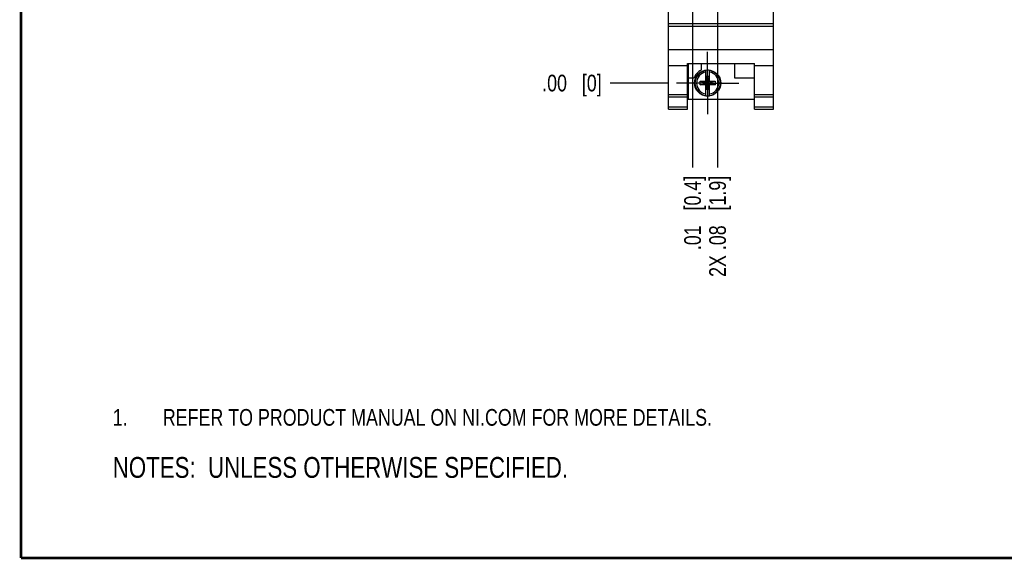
# Model space of a CAD drawing. Header units: inches. Extents: x 0.2 to 16.8, y 0.2 to 10.8.
# Tile 1 of 13: x 0.2 to 7.6, y 0.2 to 4.3. Entities that reach past the tile are written whole.
import ezdxf

# ---------------------------------------------------------------- set-up
doc = ezdxf.new("R2010")
doc.units = ezdxf.units.IN
doc.header["$LTSCALE"] = 0.935
doc.header["$MEASUREMENT"] = 0
doc.linetypes.add('CENTER', pattern=[0.6, 0.375, -0.075, 0.075, -0.075])
doc.layers.get('0').update_dxf_attribs({"linetype": 'CONTINUOUS'})
for name, color, linetype in [('DEFAULT_1', 7, 'CENTER'), ('DETAIL', 7, 'CONTINUOUS'), ('DIMENSIONS', 7, 'CONTINUOUS')]:
    doc.layers.add(name, color=color, linetype=linetype)
doc.styles.get("Standard").update_dxf_attribs({"font": 'txt', "width": 0.8})
doc.dimstyles.new('DIMSTYLE_1', dxfattribs={"dimtxt": 0.125, "dimasz": 0.18, "dimexe": 0.125, "dimexo": 0.0625, "dimgap": 0.09, "dimtad": 0, "dimtih": 1, "dimtoh": 1, "dimzin": 4, "dimdsep": 46, "dimtxsty": 'STANDARD', "dimblk": '_FILLED', "dimblk1": '_FILLED', "dimblk2": '_FILLED', "dimcen": 0.09, "dimadec": 0, "dimazin": 0, "dimtp": 0.001, "dimtm": 0.001, "dimtfac": 1, "dimtofl": 0, "dimtmove": 0, "dimatfit": 3, "dimldrblk": '_FILLED', "dimfxl": 1, "dimtolj": 1, "dimtzin": 4, "dimarcsym": 0})
doc.dimstyles.new('DIMSTYLE_2', dxfattribs={"dimtxt": 0.125, "dimasz": 0.18, "dimexe": 0.125, "dimexo": 0.0625, "dimgap": 0.09, "dimtad": 0, "dimtih": 1, "dimtoh": 1, "dimzin": 4, "dimdsep": 46, "dimtxsty": 'STANDARD', "dimblk": '_FILLED', "dimblk1": '_FILLED', "dimblk2": '_FILLED', "dimcen": 0.09, "dimadec": 0, "dimazin": 0, "dimtfac": 1, "dimtofl": 0, "dimtmove": 0, "dimatfit": 3, "dimldrblk": '_FILLED', "dimfxl": 1, "dimtolj": 1, "dimtzin": 4, "dimarcsym": 0})

# ---------------------------------------------------------------- blocks, each defined once
blk = doc.blocks.new('SYMBOL_16_BL0', base_point=(3.6751, 1.3124))
at = {"color": 2, "linetype": 'CONTINUOUS', "width": 0.8}
for s, p in [('1.', (0.9376, 1.2498)), ('REFER TO PRODUCT MANUAL ON NI.COM FOR MORE DETAILS.', (1.3125, 1.25))]:
    blk.add_text(s, height=0.125, dxfattribs=at).set_placement(p)
blk = doc.blocks.new('*D4')
at = {"layer": 'DIMENSIONS', "color": 2, "linetype": 'CONTINUOUS'}
blk.add_line((5.2825, 4.9767), (4.6642, 4.9767), dxfattribs=at)
at = {"layer": 'DIMENSIONS', "color": 2, "linetype": 'CONTINUOUS', "insert": (4.6017, 5.0392), "char_height": 0.125, "width": 1.125, "attachment_point": 3, "line_spacing_factor": 0.9}
blk.add_mtext('1.16{\\Ftxt.shx;\\W1.000000;\\H0.125000; }[29.4]', dxfattribs=at)
blk = doc.blocks.new('_FILLED')
at = {"color": 0, "linetype": 'BYBLOCK'}
blk.add_solid([(0, 0), (-1, 0.174), (-1, -0.174)], dxfattribs=at)
blk = doc.blocks.new('*D5')
at = {"layer": 'DIMENSIONS', "color": 2, "linetype": 'CONTINUOUS'}
blk.add_line((5.0992, 3.8184), (4.6642, 3.8184), dxfattribs=at)
at = {"layer": 'DIMENSIONS', "color": 2, "linetype": 'CONTINUOUS', "insert": (4.6017, 3.8809), "char_height": 0.125, "width": 0.725, "attachment_point": 3, "line_spacing_factor": 0.9}
blk.add_mtext('.00{\\Ftxt.shx;\\W1.000000;\\H0.125000; }[0]', dxfattribs=at)
blk = doc.blocks.new('*D6')
at = {"layer": 'DIMENSIONS', "color": 2, "linetype": 'CONTINUOUS'}
blk.add_line((5.2745, 5.4743), (4.6642, 5.4743), dxfattribs=at)
at = {"layer": 'DIMENSIONS', "color": 2, "linetype": 'CONTINUOUS', "insert": (4.6017, 5.5368), "char_height": 0.125, "width": 1.125, "attachment_point": 3, "line_spacing_factor": 0.9}
blk.add_mtext('1.66{\\Ftxt.shx;\\W1.000000;\\H0.125000; }[42.1]', dxfattribs=at)
blk = doc.blocks.new('*D7')
at = {"layer": 'DIMENSIONS', "color": 2, "linetype": 'CONTINUOUS'}
blk.add_line((5.2745, 7.4443), (4.6642, 7.4443), dxfattribs=at)
at = {"layer": 'DIMENSIONS', "color": 2, "linetype": 'CONTINUOUS', "insert": (4.6017, 7.5068), "char_height": 0.125, "width": 1.125, "attachment_point": 3, "line_spacing_factor": 0.9}
blk.add_mtext('3.63{\\Ftxt.shx;\\W1.000000;\\H0.125000; }[92.1]', dxfattribs=at)
blk = doc.blocks.new('*D8')
at = {"layer": 'DIMENSIONS', "color": 2, "linetype": 'CONTINUOUS'}
blk.add_line((5.0887, 8.6393), (4.6642, 8.6393), dxfattribs=at)
at = {"layer": 'DIMENSIONS', "color": 2, "linetype": 'CONTINUOUS', "insert": (4.6017, 8.7018), "char_height": 0.125, "width": 1.225, "attachment_point": 3, "line_spacing_factor": 0.9}
blk.add_mtext('4.82{\\Ftxt.shx;\\W1.000000;\\H0.125000; }[122.5]', dxfattribs=at)
blk = doc.blocks.new('*D9')
at = {"layer": 'DIMENSIONS', "color": 2, "linetype": 'CONTINUOUS'}
for p, q in [((4.7584, 8.8831), (4.6642, 8.8831)), ((4.9031, 8.7613), (4.7584, 8.8831)), ((5.0522, 8.7613), (4.9031, 8.7613))]:
    blk.add_line(p, q, dxfattribs=at)
at = {"layer": 'DIMENSIONS', "color": 2, "linetype": 'CONTINUOUS', "insert": (4.6017, 8.9456), "char_height": 0.125, "width": 1.225, "attachment_point": 3, "line_spacing_factor": 0.9}
blk.add_mtext('4.94{\\Ftxt.shx;\\W1.000000;\\H0.125000; }[125.6]', dxfattribs=at)
blk = doc.blocks.new('*D10')
at = {"layer": 'DIMENSIONS', "color": 2, "linetype": 'CONTINUOUS'}
blk.add_line((5.2218, 6.459), (4.6765, 6.459), dxfattribs=at)
at = {"layer": 'DIMENSIONS', "color": 2, "linetype": 'CONTINUOUS', "insert": (4.614, 6.5215), "char_height": 0.125, "width": 1.125, "attachment_point": 3, "line_spacing_factor": 0.9}
blk.add_mtext('2.64{\\Ftxt.shx;\\W1.000000;\\H0.125000; }[67.1]', dxfattribs=at)
blk = doc.blocks.new('*D15')
at = {"layer": 'DIMENSIONS', "color": 2, "linetype": 'CONTINUOUS'}
for p, q in [((5.4093, 6.3965), (5.4093, 5.3991)), ((5.4093, 5.3991), (5.2827, 5.2582)), ((5.2827, 5.2582), (5.2827, 3.1859))]:
    blk.add_line(p, q, dxfattribs=at)
at = {"layer": 'DIMENSIONS', "color": 2, "linetype": 'CONTINUOUS', "insert": (5.2202, 3.1234), "char_height": 0.125, "width": 0.925, "attachment_point": 3, "rotation": 90, "line_spacing_factor": 0.9}
blk.add_mtext('.01{\\Ftxt.shx;\\W1.000000;\\H0.125000; }[0.4]', dxfattribs=at)
blk = doc.blocks.new('*D16')
at = {"layer": 'DIMENSIONS', "color": 2, "linetype": 'CONTINUOUS'}
blk.add_line((5.47, 4.7892), (5.47, 3.1859), dxfattribs=at)
at = {"layer": 'DIMENSIONS', "color": 2, "linetype": 'CONTINUOUS', "insert": (5.4075, 3.1234), "char_height": 0.125, "width": 1.225, "attachment_point": 3, "rotation": 90, "line_spacing_factor": 0.9}
blk.add_mtext('2X .08{\\Ftxt.shx;\\W1.000000;\\H0.125000; }[1.9]', dxfattribs=at)
blk = doc.blocks.new('SYMBOL_4_BL1', base_point=(3.1215, 0.9375))
at = {"layer": 'DETAIL', "color": 2, "linetype": 'CONTINUOUS', "width": 0.8}
blk.add_text('NOTES:  UNLESS OTHERWISE SPECIFIED.', height=0.156, dxfattribs=at).set_placement((0.9375, 0.8595))

msp = doc.modelspace()

# ---------------------------------------------------------------- linework, layer by layer
at = {"color": 7, "linetype": 'CONTINUOUS'}
for p, q in [((5.1017, 3.6234), (5.1017, 4.6254)), ((5.8897, 3.6234), (5.8897, 4.6254)), ((5.1017, 4.2654), (5.8897, 4.2654)), ((5.1017, 4.2458), (5.8897, 4.2458)), ((5.1017, 4.0701), (5.8897, 4.0701)), ((5.1017, 3.9504), (5.2437, 3.9504)), ((5.2437, 3.9656), (5.7477, 3.9656)), ((5.2437, 3.6234), (5.2437, 3.9656)), ((5.2497, 3.9656), (5.2497, 3.6964)), ((5.3467, 3.9656), (5.3467, 3.9157)), ((5.3819, 3.8301), (5.3819, 3.913)), ((5.4094, 3.8301), (5.4094, 3.913)), ((5.5967, 3.9656), (5.5967, 3.8564)), ((5.7477, 3.6234), (5.7477, 3.9656)), ((5.7477, 3.9504), (5.8897, 3.9504)), ((5.2497, 3.8564), (5.2935, 3.8564)), ((5.4074, 3.8669), (5.384, 3.8669)), ((5.4074, 3.7698), (5.384, 3.8669)), ((5.384, 3.8669), (5.384, 3.8301)), ((5.384, 3.7698), (5.4074, 3.8669)), ((5.4074, 3.8301), (5.4074, 3.8669)), ((5.5967, 3.8564), (5.7477, 3.8564)), ((5.3386, 3.8046), (5.4528, 3.8321)), ((5.3386, 3.8321), (5.3819, 3.8321)), ((5.3386, 3.8321), (5.4528, 3.8046)), ((5.3386, 3.8046), (5.3386, 3.8321)), ((5.3819, 3.8046), (5.3386, 3.8046)), ((5.3819, 3.8301), (5.384, 3.8301)), ((5.3819, 3.8066), (5.384, 3.8066)), ((5.3819, 3.7237), (5.3819, 3.8066)), ((5.4074, 3.8066), (5.384, 3.8301)), ((5.384, 3.8066), (5.4074, 3.8301)), ((5.384, 3.8066), (5.384, 3.7698)), ((5.4074, 3.7698), (5.384, 3.7698)), ((5.4094, 3.8301), (5.4074, 3.8301)), ((5.4094, 3.8066), (5.4074, 3.8066)), ((5.4074, 3.7698), (5.4074, 3.8066)), ((5.4094, 3.8321), (5.4528, 3.8321)), ((5.4094, 3.7237), (5.4094, 3.8066)), ((5.4528, 3.8046), (5.4094, 3.8046)), ((5.4528, 3.8321), (5.4528, 3.8046)), ((5.1017, 3.7334), (5.2437, 3.7334)), ((5.1017, 3.7141), (5.2437, 3.7141)), ((5.2497, 3.6964), (5.7477, 3.6964)), ((5.7477, 3.7334), (5.8897, 3.7334)), ((5.7477, 3.7141), (5.8897, 3.7141)), ((5.1017, 3.6413), (5.2437, 3.6413)), ((5.1017, 3.6234), (5.2437, 3.6234)), ((5.7477, 3.6413), (5.8897, 3.6413)), ((5.7477, 3.6234), (5.8897, 3.6234))]:
    msp.add_line(p, q, dxfattribs=at)
at = {"color": 7, "linetype": 'CONTINUOUS', "const_width": 0.02}
for points in [[(0.25, 10.7586), (0.25, 0.2586)], [(0.25, 0.2586), (16.75, 0.2586)]]:
    msp.add_lwpolyline(points, dxfattribs=at)
at = {"color": 7, "linetype": 'CONTINUOUS'}
msp.add_circle((5.3957, 3.8184), 0.098, dxfattribs=at)
for radius, start, end in [(0.109, 116.71426, 159.59683), (0.0956, 81.71661, 98.28339), (0.0956, 261.71661, 278.28339)]:
    msp.add_arc((5.3957, 3.8184), radius, start, end, dxfattribs=at)
at = {"color": 9, "linetype": 'CONTINUOUS'}
for radius, start, end in [(0.0947, 98.36374, 261.63626), (0.0947, 278.36374, 81.63626), (0.0832, 99.53359, 260.46641), (0.0832, 279.53359, 80.46641)]:
    msp.add_arc((5.3957, 3.8184), radius, start, end, dxfattribs=at)
at = {"layer": 'DEFAULT_1', "color": 7, "linetype": 'CENTER'}
for q in [(5.3957, 4.0524), (5.1617, 3.8184), (5.6297, 3.8184), (5.3957, 3.5844)]:
    msp.add_line((5.3957, 3.8184), q, dxfattribs=at)

# ---------------------------------------------------------------- block references
at = {"color": 2, "linetype": 'CONTINUOUS'}
msp.add_blockref('SYMBOL_16_BL0', (3.6751, 1.3124), dxfattribs=at)
at = {"layer": 'DETAIL', "color": 2, "linetype": 'CONTINUOUS'}
msp.add_blockref('SYMBOL_4_BL1', (3.1215, 0.9375), dxfattribs=at)

# ---------------------------------------------------------------- dimensions: what is measured, and where the dimension line sits
at = {"layer": 'DIMENSIONS', "color": 2, "linetype": 'CONTINUOUS'}
for feature_location, offset, origin, dimstyle, picture, middle in [((5.0522, 8.7613), (-0.388, 0.1218), (5.1147, 3.8184), 'DIMSTYLE_1', '*D9', (3.9892, 8.8831)), ((5.0887, 8.6393), (-0.4245, 0), (5.1512, 3.8184), 'DIMSTYLE_1', '*D8', (3.9892, 8.6393)), ((5.2745, 7.4443), (-0.6104, 0), (5.337, 3.8184), 'DIMSTYLE_1', '*D7', (4.0392, 7.4443)), ((5.4093, 6.3965), (-0.1266, -3.2106), (5.3947, 6.584), 'DIMSTYLE_1', '*D15', (5.2827, 2.6609)), ((5.2218, 6.459), (-0.5454, 0), (5.2843, 3.8184), 'DIMSTYLE_1', '*D10', (4.0515, 6.459)), ((5.2745, 5.4743), (-0.6104, 0), (5.337, 3.8184), 'DIMSTYLE_1', '*D6', (4.0392, 5.4743)), ((5.2825, 4.9767), (-0.6183, 0), (5.1617, 3.8184), 'DIMSTYLE_1', '*D4', (4.0392, 4.9767)), ((5.0991696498, 3.8183536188), (-0.435, 0), (5.1616696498, 3.8183536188), 'DIMSTYLE_2', '*D5', (4.2391696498, 3.8183536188))]:
    dim = msp.add_ordinate_dim(feature_location=feature_location, offset=offset, dtype=0, origin=origin, dimstyle=dimstyle, override={"dimtad": 1, "dimtih": 0, "dimtoh": 0}, dxfattribs=at)
    dim.commit()
    dim.dimension.update_dxf_attribs({"geometry": picture, "text_midpoint": middle})
dim = msp.add_ordinate_dim(feature_location=(5.47, 4.7892), offset=(0, -1.6034), dtype=1, origin=(5.3947, 4.8517), text='2X <>', dimstyle='DIMSTYLE_1', override={"dimtad": 1, "dimtih": 0, "dimtoh": 0}, dxfattribs=at)
dim.commit()
dim.dimension.update_dxf_attribs({"geometry": '*D16', "text_midpoint": (5.47, 2.5109)})

doc.saveas('drawing.dxf')
